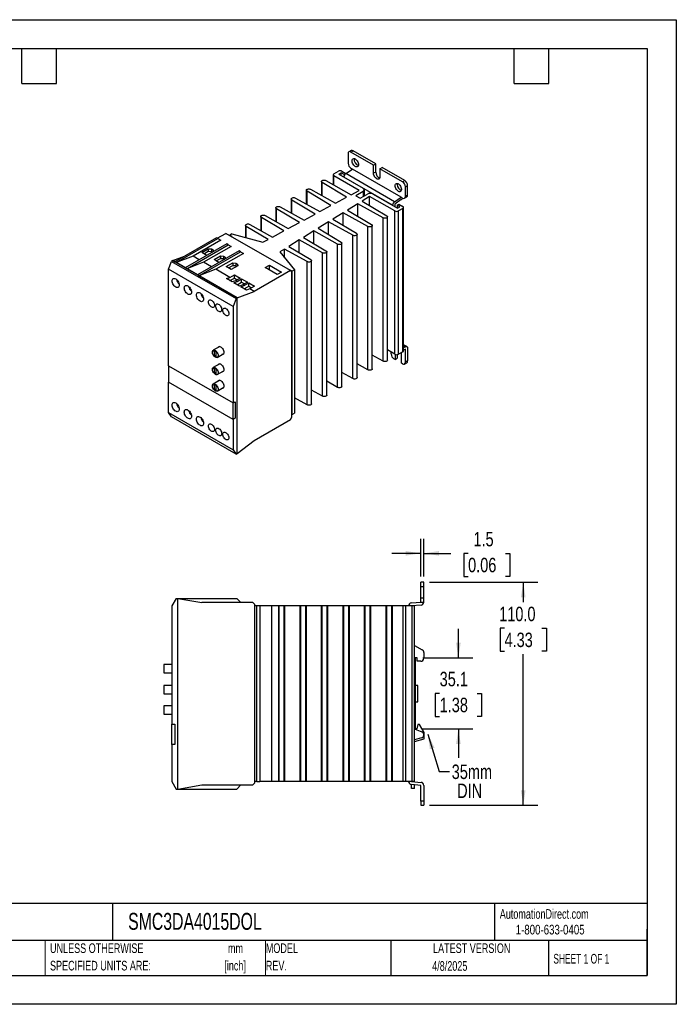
# Model space of a CAD drawing. Header units: millimetres. Extents: x 0 to 629, y 0 to 486.
# Tile 2 of 2: x 305 to 629, y 0 to 486. Entities that reach past the tile are written whole.
import ezdxf

# ---------------------------------------------------------------- set-up
doc = ezdxf.new("R2010")
doc.units = ezdxf.units.MM
doc.header["$LTSCALE"] = 2.25
doc.linetypes.add('CENTERX2', pattern=[20.32, 12.7, -2.54, 2.54, -2.54])
doc.layers.add('DIMENSIONS', color=140, linetype='Continuous', lineweight=25)
doc.layers.add('TEXT', color=140, linetype='Continuous', lineweight=25)
doc.styles.add('SLDTEXTSTYLE0', font='TXT', dxfattribs={"width": 0.7})
doc.styles.add('SLDTEXTSTYLE1', font='TXT', dxfattribs={"width": 0.65})
doc.styles.add('SLDTEXTSTYLE2', font='TXT', dxfattribs={"width": 0.75})
doc.dimstyles.new('SLDDIMSTYLE1', dxfattribs={"dimtxt": 7.14375, "dimasz": 7.4295, "dimexe": 0, "dimexo": 0.0625, "dimgap": 1.785937, "dimtad": 0, "dimtih": 1, "dimtoh": 1, "dimdec": 1, "dimrnd": 1e-09, "dimzin": 12, "dimdsep": 46, "dimtxsty": 'SLDTEXTSTYLE2', "dimsah": 1, "dimcen": 0.09, "dimadec": 0, "dimazin": 3, "dimtfac": 1, "dimtdec": 1, "dimtmove": 0, "dimatfit": 0, "dimfxl": 0, "dimfrac": 2, "dimtolj": 1, "dimtzin": 12, "dimarcsym": 0})
doc.dimstyles.new('SLDDIMSTYLE2', dxfattribs={"dimtxt": 7.14375, "dimasz": 7.4295, "dimexe": 0, "dimexo": 0.0625, "dimgap": 1.785937, "dimtad": 0, "dimtih": 1, "dimtoh": 1, "dimdec": 1, "dimrnd": 1e-09, "dimzin": 4, "dimdsep": 46, "dimtxsty": 'SLDTEXTSTYLE2', "dimsah": 1, "dimcen": 0.09, "dimadec": 0, "dimazin": 1, "dimtfac": 1, "dimtdec": 1, "dimtofl": 0, "dimtmove": 0, "dimatfit": 3, "dimfxl": 0, "dimfrac": 2, "dimtolj": 1, "dimtzin": 12, "dimarcsym": 0})
doc.dimstyles.new('SLDDIMSTYLE5', dxfattribs={"dimtxt": 0.18, "dimasz": 7.4295, "dimexe": 0, "dimexo": 0.0625, "dimgap": 0, "dimtad": 0, "dimtih": 1, "dimtoh": 1, "dimdec": 0, "dimrnd": 1e-09, "dimzin": 0, "dimdsep": 46, "dimtxsty": 'Standard', "dimsah": 1, "dimcen": 0.09, "dimadec": 0, "dimazin": 0, "dimtfac": 7.4295, "dimtdec": 0, "dimtofl": 0, "dimtmove": 0, "dimatfit": 3, "dimfxl": 0, "dimfrac": 2, "dimtolj": 1, "dimtzin": 0, "dimarcsym": 0})

# ---------------------------------------------------------------- blocks, each defined once
blk = doc.blocks.new('SW_NOTE_0')
at = {"layer": 'TEXT', "color": 0, "linetype": 'CENTERX2', "lineweight": 18, "char_height": 4.762, "attachment_point": 2, "style": 'SLDTEXTSTYLE0'}
for s, insert in [('mm', (6.4, 6.14)), ('[inch]', (6.21, -2.46))]:
    blk.add_mtext(s, dxfattribs=dict(at, insert=insert))
blk = doc.blocks.new('SW_NOTE_0_1')
at = {"layer": 'TEXT', "color": 0, "linetype": 'CENTERX2', "lineweight": 18, "char_height": 4.7625, "attachment_point": 1, "style": 'SLDTEXTSTYLE0'}
for s, insert in [('UNLESS OTHERWISE', (0, 6.14)), ('SPECIFIED UNITS ARE:', (0, -2.46))]:
    blk.add_mtext(s, dxfattribs=dict(at, insert=insert))
blk = doc.blocks.new('SW_NOTE_0_6')
at = {"layer": 'TEXT', "color": 0, "linetype": 'CENTERX2', "lineweight": 18, "char_height": 4.762, "attachment_point": 1, "style": 'SLDTEXTSTYLE0'}
for s, insert in [('MODEL', (0, 6.14)), ('REV.', (0, -2.46))]:
    blk.add_mtext(s, dxfattribs=dict(at, insert=insert))
blk = doc.blocks.new('SW_NOTE_0_7')
at = {"layer": 'TEXT', "color": 0, "linetype": 'CENTERX2', "lineweight": 18, "char_height": 7.144, "attachment_point": 1, "style": 'SLDTEXTSTYLE2'}
for s, insert in [('35mm', (1.14, 3.44)), ('DIN', (3.82, -5.96))]:
    blk.add_mtext(s, dxfattribs=dict(at, insert=insert))
blk = doc.blocks.new('_D_17')
at = {"layer": 'DIMENSIONS'}
for p, q in [((521.15, 170.97), (521.15, 185.26)), ((503.63, 170.97), (528.29, 170.97)), ((511.91, 153.39), (509.74, 153.39)), ((509.74, 153.39), (509.74, 142.05)), ((530.39, 153.39), (532.57, 153.39)), ((532.57, 153.39), (532.57, 142.05)), ((509.74, 142.05), (511.91, 142.05)), ((532.57, 142.05), (530.39, 142.05)), ((503.43, 135.92), (528.29, 135.92)), ((521.15, 135.92), (521.15, 121.64))]:
    blk.add_line(p, q, dxfattribs=at)
for points in [[(521.15, 170.97), (522.29, 178.4), (520.01, 178.4)], [(521.15, 135.92), (520.01, 128.49), (522.29, 128.49)]]:
    blk.add_solid(points, dxfattribs=at)
at = {"layer": 'DIMENSIONS', "char_height": 7.144, "attachment_point": 1, "style": 'SLDTEXTSTYLE2'}
for s, insert in [('35.1', (511.91, 164.05)), ('1.38', (511.91, 151.26))]:
    blk.add_mtext(s, dxfattribs=dict(at, insert=insert))
blk = doc.blocks.new('_D_18')
at = {"layer": 'DIMENSIONS'}
for p, q in [((506.93, 208.22), (560.29, 208.22)), ((553.15, 208.22), (553.15, 198.41)), ((543.91, 185.51), (541.73, 185.51)), ((541.73, 185.51), (541.73, 174.17)), ((562.38, 185.51), (564.56, 185.51)), ((564.56, 185.51), (564.56, 174.17)), ((541.73, 174.17), (543.91, 174.17)), ((553.15, 98.22), (553.15, 172.72)), ((564.56, 174.17), (562.38, 174.17)), ((506.93, 98.22), (560.29, 98.22))]:
    blk.add_line(p, q, dxfattribs=at)
for points in [[(553.15, 208.22), (552, 200.79), (554.29, 200.79)], [(553.15, 98.22), (554.29, 105.65), (552, 105.65)]]:
    blk.add_solid(points, dxfattribs=at)
at = {"layer": 'DIMENSIONS', "char_height": 7.144, "attachment_point": 1, "style": 'SLDTEXTSTYLE2'}
for s, insert in [('110.0', (541.27, 196.17)), ('4.33', (543.91, 183.38))]:
    blk.add_mtext(s, dxfattribs=dict(at, insert=insert))
blk = doc.blocks.new('_D_19')
at = {"layer": 'DIMENSIONS'}
for p, q in [((502.58, 211.08), (502.58, 229.64)), ((504.08, 211.08), (504.08, 229.64)), ((502.58, 222.5), (488.29, 222.5)), ((504.08, 222.5), (517.5, 222.5)), ((525.94, 222.44), (523.76, 222.44)), ((523.76, 222.44), (523.76, 211.1)), ((544.41, 222.44), (546.59, 222.44)), ((546.59, 222.44), (546.59, 211.1)), ((523.76, 211.1), (525.94, 211.1)), ((546.59, 211.1), (544.41, 211.1))]:
    blk.add_line(p, q, dxfattribs=at)
for points in [[(502.58, 222.5), (495.15, 223.64), (495.15, 221.36)], [(504.08, 222.5), (511.51, 221.36), (511.51, 223.64)]]:
    blk.add_solid(points, dxfattribs=at)
at = {"layer": 'DIMENSIONS', "char_height": 7.144, "attachment_point": 1, "style": 'SLDTEXTSTYLE2'}
for s, insert in [('1.5', (528.58, 233.1)), ('0.06', (525.94, 220.31))]:
    blk.add_mtext(s, dxfattribs=dict(at, insert=insert))

msp = doc.modelspace()

# ---------------------------------------------------------------- linework, layer by layer
at = {"color": 7, "linetype": 'Continuous'}
for p, q in [((0.01, 485.78), (628.66, 485.78)), ((628.66, 485.78), (628.66, 0.01)), ((628.66, 0.01), (0.01, 0.01))]:
    msp.add_line(p, q, dxfattribs=at)
for p, q in [((466.75, 419.68), (466.75, 414.95)), ((468.22, 421.21), (467.16, 420.6)), ((468.16, 420.5), (469.22, 421.11)), ((479.3, 414.07), (468.16, 420.5)), ((480.36, 414.68), (469.22, 421.11)), ((479.3, 414.07), (480.36, 414.68)), ((479.3, 409.99), (479.3, 414.07)), ((480.36, 410.6), (480.36, 414.68)), ((459.42, 409.27), (459.42, 404.39)), ((459.78, 409.78), (461.94, 411.03)), ((472.24, 401.57), (459.78, 408.76)), ((459.78, 404.19), (459.78, 408.76)), ((462.15, 409.52), (463.35, 410.21)), ((462.15, 409.52), (474.17, 402.58)), ((464.77, 409.39), (463.35, 410.21)), ((463.35, 408.82), (463.35, 410.21)), ((463.71, 411.03), (465.65, 409.91)), ((488.67, 394.21), (464.63, 408.09)), ((464.77, 409.39), (465.64, 409.9)), ((464.77, 409.39), (464.77, 408.78)), ((465.59, 409.87), (468.87, 412.09)), ((489.64, 395.99), (465.59, 409.87)), ((468.16, 412.5), (468.87, 412.09)), ((492.91, 398.21), (468.87, 412.09)), ((480.36, 410.6), (479.3, 409.99)), ((482.48, 412.23), (483.54, 412.85)), ((482.48, 412.23), (482.48, 408.15)), ((493.62, 405.8), (482.48, 412.23)), ((494.68, 406.42), (483.54, 412.85)), ((453.62, 405.92), (453.62, 399.12)), ((466.02, 398.22), (453.97, 405.42)), ((453.97, 398.92), (453.97, 405.42)), ((455.74, 406.44), (468.29, 399.45)), ((494.68, 406.42), (493.62, 405.8)), ((495.03, 403.35), (496.09, 403.97)), ((495.03, 398.62), (495.03, 403.35)), ((496.09, 399.23), (496.09, 403.97)), ((446.12, 401.6), (446.12, 394.79)), ((458.26, 394.05), (446.47, 401.1)), ((446.47, 394.6), (446.47, 401.1)), ((448.24, 402.12), (460.53, 395.27)), ((468.29, 399.45), (472.24, 401.57)), ((474.17, 400.94), (470.64, 398.9)), ((470.64, 398.9), (472.76, 397.68)), ((472.76, 397.68), (476.29, 399.72)), ((477.38, 398.6), (473.7, 396.33)), ((474.17, 400.94), (474.17, 398.5)), ((474.76, 398.83), (474.76, 401.76)), ((489.83, 391.41), (477.38, 398.6)), ((477.38, 394.12), (477.38, 398.6)), ((479.12, 399.72), (491.14, 392.78)), ((496.09, 399.23), (495.03, 398.62)), ((438.63, 397.27), (438.63, 390.47)), ((450.51, 389.87), (438.98, 396.77)), ((438.98, 390.27), (438.98, 396.77)), ((440.75, 397.79), (452.77, 391.09)), ((452.77, 391.09), (458.26, 394.05)), ((460.53, 395.27), (466.02, 398.22)), ((471.57, 395.01), (466.46, 391.84)), ((484.05, 388.06), (471.57, 395.01)), ((471.57, 388.78), (471.57, 395.01)), ((473.7, 396.33), (485.82, 389.08)), ((489.64, 395.99), (492.91, 398.21)), ((493, 397.04), (489.73, 394.82)), ((489.73, 394.82), (489.73, 393.6)), ((490.93, 394.29), (491.81, 394.8)), ((492.34, 393.47), (490.93, 394.29)), ((490.93, 394.29), (490.93, 392.9)), ((491.81, 394.8), (493.76, 393.68)), ((492.91, 398.21), (493.62, 397.8)), ((494.62, 397.7), (495.68, 398.32)), ((425.75, 389.14), (437.24, 382.73)), ((431.13, 392.94), (431.13, 386.14)), ((442.76, 385.7), (431.48, 392.44)), ((431.48, 385.94), (431.48, 392.44)), ((433.25, 393.46), (445.01, 386.91)), ((445.01, 386.91), (450.51, 389.87)), ((464.35, 390.54), (459.22, 387.36)), ((476.56, 383.73), (464.35, 390.54)), ((464.35, 384.3), (464.35, 390.54)), ((466.46, 391.84), (478.32, 384.75)), ((489.83, 320.7), (489.83, 391.41)), ((491.14, 392.78), (492.34, 393.47)), ((493.76, 392.66), (491.6, 391.41)), ((491.6, 320.7), (491.6, 391.41)), ((493.76, 321.95), (493.76, 392.66)), ((494.12, 322.46), (494.12, 393.17)), ((416.14, 384.29), (416.14, 378.31)), ((427.26, 377.35), (416.49, 383.79)), ((416.49, 378.22), (416.49, 383.79)), ((418.26, 384.81), (429.48, 378.55)), ((423.64, 388.62), (423.64, 381.81)), ((435.01, 381.53), (423.99, 388.12)), ((423.99, 381.62), (423.99, 388.12)), ((437.24, 382.73), (442.76, 385.7)), ((457.12, 386.06), (451.98, 382.88)), ((469.06, 379.4), (457.12, 386.06)), ((457.12, 379.81), (457.12, 386.06)), ((459.22, 387.36), (470.83, 380.42)), ((478.67, 313.54), (478.67, 384.25)), ((484.05, 317.34), (484.05, 388.06)), ((486.17, 317.86), (486.17, 388.58)), ((402.19, 377.92), (406.43, 380.37)), ((438.25, 362), (406.43, 380.37)), ((409.4, 380.13), (408.34, 379.51)), ((409.61, 378.78), (408.34, 379.51)), ((408.34, 379.27), (408.34, 379.51)), ((409.4, 380.13), (424.74, 376)), ((429.48, 378.55), (435.01, 381.53)), ((449.89, 381.59), (444.74, 378.4)), ((461.57, 375.08), (449.89, 381.59)), ((449.89, 375.33), (449.89, 381.59)), ((451.98, 382.88), (463.33, 376.1)), ((469.06, 308.69), (469.06, 379.4)), ((471.18, 309.21), (471.18, 379.92)), ((476.56, 313.02), (476.56, 383.73)), ((401.76, 378.17), (381.26, 366.33)), ((381.96, 365.92), (402.47, 377.76)), ((406.93, 375.19), (386.42, 363.35)), ((387.13, 362.94), (407.63, 374.78)), ((403.89, 376.94), (390.31, 369.11)), ((402.47, 377.76), (401.76, 378.17)), ((402.47, 377.76), (403.89, 376.94)), ((407.63, 374.78), (406.93, 375.19)), ((407.63, 374.78), (409.05, 373.96)), ((409.61, 378.78), (409.4, 378.66)), ((424.74, 376), (427.26, 377.35)), ((442.66, 377.11), (437.51, 373.92)), ((454.07, 370.75), (442.66, 377.11)), ((442.66, 370.84), (442.66, 377.11)), ((444.74, 378.4), (455.84, 371.77)), ((461.57, 304.36), (461.57, 375.08)), ((463.68, 304.88), (463.68, 375.6)), ((412.94, 371.72), (392.43, 359.88)), ((393.14, 359.47), (413.64, 371.31)), ((394.59, 370.88), (397.79, 372.73)), ((397.03, 369.47), (394.59, 370.88)), ((409.05, 373.96), (395.47, 366.13)), ((395.65, 370.27), (397.79, 371.51)), ((397.79, 372.73), (399.29, 372.66)), ((397.79, 372.73), (397.79, 371.51)), ((397.79, 371.51), (399.29, 371.43)), ((399.29, 372.66), (400.14, 372.17)), ((399.29, 372.66), (399.29, 371.43)), ((399.29, 371.43), (399.85, 371.11)), ((400.14, 372.17), (400.26, 371.34)), ((400.14, 372.17), (400.14, 371.27)), ((400.6, 367.41), (403.8, 369.26)), ((415.06, 370.49), (401.48, 362.66)), ((403.8, 369.26), (405.3, 369.19)), ((403.8, 369.26), (403.8, 368.04)), ((413.64, 371.31), (412.94, 371.72)), ((413.64, 371.31), (415.06, 370.49)), ((435.43, 372.64), (433.08, 371.18)), ((433.08, 371.18), (440.23, 362.33)), ((446.57, 366.42), (435.43, 372.64)), ((435.43, 368.27), (435.43, 372.64)), ((437.51, 373.92), (448.34, 367.44)), ((454.07, 300.04), (454.07, 370.75)), ((456.19, 300.56), (456.19, 371.27)), ((378.15, 362.66), (379.66, 366.55)), ((380.27, 366.9), (379.66, 366.55)), ((379.66, 366.55), (411.48, 348.18)), ((380.27, 366.9), (386.11, 369.13)), ((380.27, 366.9), (381.26, 366.33)), ((412.09, 348.53), (380.27, 366.9)), ((381.96, 365.92), (381.26, 366.33)), ((390.31, 369.11), (381.96, 365.92)), ((386.42, 363.35), (381.96, 365.92)), ((395.47, 366.13), (387.13, 362.94)), ((393.35, 367.35), (390.31, 369.11)), ((399.36, 363.88), (395.47, 366.13)), ((403.04, 366), (400.6, 367.41)), ((401.66, 366.8), (403.8, 368.04)), ((403.8, 368.04), (405.3, 367.96)), ((405.3, 369.19), (406.15, 368.7)), ((405.3, 369.19), (405.3, 367.96)), ((405.3, 367.96), (405.86, 367.64)), ((406.15, 368.7), (406.27, 367.87)), ((406.15, 368.7), (406.15, 367.8)), ((406.61, 363.94), (409.81, 365.79)), ((407.67, 363.33), (409.81, 364.57)), ((412.29, 364.36), (409.08, 362.51)), ((409.81, 365.79), (411.31, 365.72)), ((409.81, 365.79), (409.81, 364.57)), ((409.81, 364.57), (411.31, 364.49)), ((411.31, 365.72), (412.16, 365.23)), ((411.31, 365.72), (411.31, 364.49)), ((411.31, 364.49), (411.91, 364.15)), ((412.16, 365.23), (412.29, 364.36)), ((412.16, 365.23), (412.16, 364.29)), ((425.84, 363.45), (427.96, 364.68)), ((427.96, 364.68), (433.83, 361.29)), ((427.96, 362.23), (427.96, 364.68)), ((446.57, 295.71), (446.57, 366.42)), ((448.69, 296.23), (448.69, 366.94)), ((409.97, 344.29), (378.15, 362.66)), ((378.15, 315.05), (378.15, 362.66)), ((387.13, 362.94), (386.42, 363.35)), ((392.43, 359.88), (387.13, 362.94)), ((393.14, 359.47), (392.43, 359.88)), ((401.48, 362.66), (393.14, 359.47)), ((408.41, 358.66), (401.48, 362.66)), ((409.08, 362.51), (406.61, 363.94)), ((408.41, 358.66), (410.67, 359.96)), ((410.67, 359.96), (413.5, 358.33)), ((410.67, 358.33), (410.67, 359.96)), ((438.25, 362), (420.43, 351.72)), ((431.71, 360.06), (425.84, 363.45)), ((433.83, 361.29), (431.71, 360.06)), ((437.9, 362.45), (437.69, 362.33)), ((439.17, 361.72), (437.9, 362.45)), ((437.9, 362.21), (437.9, 362.45)), ((438.25, 362), (438.96, 361.59)), ((438.96, 289.74), (438.96, 361.59)), ((440.23, 362.33), (439.17, 361.72)), ((439.17, 291), (439.17, 361.72)), ((440.23, 362.33), (440.23, 291.62)), ((412.09, 348.53), (393.14, 359.47)), ((406.78, 358.03), (408.41, 358.66)), ((409.61, 356.4), (406.78, 358.03)), ((408.47, 357.06), (410.67, 358.33)), ((411.24, 357.02), (409.61, 356.4)), ((410.32, 355.99), (411.95, 356.61)), ((413.15, 354.36), (410.32, 355.99)), ((410.67, 358.33), (412.09, 357.51)), ((413.5, 358.33), (411.24, 357.02)), ((411.95, 356.61), (411.24, 357.02)), ((411.95, 356.61), (414.21, 357.92)), ((412.01, 355.02), (414.21, 356.29)), ((414.77, 354.98), (413.15, 354.36)), ((414.21, 357.92), (417.04, 356.29)), ((414.21, 356.29), (414.21, 357.92)), ((414.21, 356.29), (415.62, 355.47)), ((417.04, 356.29), (414.77, 354.98)), ((415.48, 354.57), (414.77, 354.98)), ((415.48, 354.57), (417.74, 355.88)), ((417.74, 355.88), (420.57, 354.25)), ((417.74, 354.25), (417.74, 355.88)), ((412.09, 348.53), (420.43, 351.72)), ((413.86, 353.95), (415.48, 354.57)), ((416.68, 352.32), (413.86, 353.95)), ((415.55, 352.98), (417.74, 354.25)), ((418.31, 352.94), (416.68, 352.32)), ((417.74, 354.25), (419.16, 353.43)), ((420.57, 354.25), (418.31, 352.94)), ((420.43, 351.72), (418.31, 352.94)), ((411.48, 348.18), (409.97, 344.29)), ((411.48, 348.18), (412.09, 348.53)), ((412.09, 271.78), (412.09, 348.53)), ((409.97, 344.29), (409.97, 296.68)), ((403.41, 324.52), (400.2, 322.66)), ((400.35, 322.25), (401.2, 322.32)), ((400.84, 321.96), (400.35, 322.25)), ((401.28, 322.21), (400.84, 321.96)), ((400.84, 319.75), (400.84, 321.96)), ((401.2, 322.32), (402.05, 321.27)), ((401.55, 321.88), (401.55, 321.55)), ((401.55, 321.55), (401.73, 321.66)), ((401.55, 321.55), (401.55, 319.34)), ((402.05, 321.27), (401.55, 321.55)), ((402.2, 319.2), (405.41, 321.06)), ((489.83, 320.7), (486.17, 322.82)), ((487.96, 320.88), (487.96, 321.78)), ((489.9, 320.66), (489.9, 318.13)), ((493.76, 321.95), (491.6, 320.7)), ((495.78, 324.47), (494.12, 325.43)), ((494.12, 325.02), (495.12, 324.44)), ((494.12, 323.97), (495.12, 324.44)), ((495.03, 323.17), (494.12, 322.74)), ((495.03, 316.8), (495.03, 323.17)), ((496.09, 323.78), (496.09, 317.41)), ((403.41, 316.03), (400.2, 314.17)), ((401.55, 320.16), (400.84, 319.75)), ((401.55, 319.34), (400.84, 319.75)), ((476.56, 313.02), (471.18, 316.02)), ((484.05, 317.34), (478.67, 320.34)), ((489.9, 318.13), (489.37, 318.43)), ((489.9, 318.13), (490.97, 318.74)), ((490.97, 320.5), (490.97, 318.74)), ((493.09, 316.29), (493.09, 320.37)), ((493.62, 315.98), (493.09, 316.29)), ((494.62, 315.89), (495.68, 316.5)), ((496.09, 317.41), (495.03, 316.8)), ((378.15, 315.05), (409.97, 296.68)), ((378.15, 315.05), (378.15, 306.89)), ((400.35, 313.75), (401.2, 313.83)), ((400.84, 313.47), (400.35, 313.75)), ((401.28, 313.72), (400.84, 313.47)), ((400.84, 311.26), (400.84, 313.47)), ((401.55, 311.66), (400.84, 311.26)), ((401.55, 310.85), (400.84, 311.26)), ((401.2, 313.83), (402.05, 312.77)), ((401.55, 313.39), (401.55, 313.06)), ((401.55, 313.06), (401.73, 313.16)), ((401.55, 313.06), (401.55, 310.85)), ((402.05, 312.77), (401.55, 313.06)), ((402.2, 310.71), (405.41, 312.57)), ((469.06, 308.69), (463.68, 311.69)), ((409.97, 288.52), (378.15, 306.89)), ((378.15, 291.94), (378.15, 306.89)), ((403.41, 307.86), (400.2, 306.01)), ((461.57, 304.36), (456.19, 307.36)), ((400.35, 305.59), (401.2, 305.66)), ((400.84, 305.3), (400.35, 305.59)), ((401.28, 305.56), (400.84, 305.3)), ((400.84, 303.09), (400.84, 305.3)), ((401.55, 303.5), (400.84, 303.09)), ((401.55, 302.68), (400.84, 303.09)), ((401.2, 305.66), (402.05, 304.61)), ((401.55, 305.22), (401.55, 304.89)), ((401.55, 304.89), (401.73, 305)), ((401.55, 304.89), (401.55, 302.68)), ((402.05, 304.61), (401.55, 304.89)), ((402.2, 302.54), (405.41, 304.4)), ((454.07, 300.04), (448.69, 303.03)), ((409.97, 296.68), (411.03, 297.29)), ((409.97, 288.52), (409.97, 296.68)), ((411.03, 297.29), (411.03, 289.13)), ((446.57, 295.71), (440.23, 299.25)), ((378.15, 291.94), (409.97, 273.57)), ((379.66, 289.8), (378.15, 291.94)), ((439.17, 291), (440.23, 291.62)), ((411.48, 271.43), (379.66, 289.8)), ((411.03, 289.13), (409.97, 288.52)), ((409.97, 288.52), (409.97, 273.57)), ((420.43, 278.23), (438.25, 288.51)), ((438.25, 288.51), (438.96, 289.74)), ((439.17, 291), (438.96, 291.13)), ((412.09, 271.78), (420.43, 278.23)), ((409.97, 273.57), (411.48, 271.43)), ((411.48, 271.43), (412.09, 271.78)), ((502.58, 206.22), (502.58, 208.22)), ((504.08, 208.22), (502.58, 208.22)), ((502.58, 200.42), (502.58, 206.22)), ((502.58, 206.22), (504.08, 206.22)), ((504.08, 206.22), (504.08, 208.22)), ((504.08, 200.42), (504.08, 206.22)), ((381.92, 200.22), (379.78, 196.52)), ((381.92, 200.22), (382.78, 200.22)), ((382.78, 106.22), (382.78, 200.22)), ((382.78, 200.22), (394.58, 198.22)), ((382.78, 200.22), (411.78, 200.22)), ((411.78, 200.22), (413.78, 198.22)), ((504.08, 200.42), (502.58, 200.42)), ((502.58, 198.42), (502.58, 200.42)), ((504.08, 198.42), (504.08, 200.42)), ((379.78, 196.52), (379.78, 138.22)), ((419.78, 198.22), (394.58, 198.22)), ((419.78, 198.22), (420.78, 197.22)), ((420.78, 109.22), (420.78, 197.22)), ((421.78, 196.52), (420.78, 196.52)), ((421.78, 109.92), (421.78, 196.52)), ((423.28, 196.52), (421.78, 196.52)), ((423.28, 196.52), (423.28, 109.92)), ((429.06, 196.52), (423.28, 196.52)), ((429.06, 109.92), (429.06, 196.52)), ((432.51, 196.52), (429.06, 196.52)), ((432.51, 109.92), (432.51, 196.52)), ((432.78, 196.52), (432.51, 196.52)), ((432.78, 109.92), (432.78, 196.52)), ((435.28, 196.52), (432.78, 196.52)), ((435.28, 109.92), (435.28, 196.52)), ((435.55, 196.52), (435.28, 196.52)), ((435.55, 109.92), (435.55, 196.52)), ((443.1, 196.52), (435.55, 196.52)), ((443.1, 109.92), (443.1, 196.52)), ((443.38, 196.52), (443.1, 196.52)), ((443.38, 109.92), (443.38, 196.52)), ((445.88, 196.52), (443.38, 196.52)), ((445.88, 109.92), (445.88, 196.52)), ((446.16, 196.52), (445.88, 196.52)), ((446.16, 109.92), (446.16, 196.52)), ((453.69, 196.52), (446.16, 196.52)), ((453.69, 109.92), (453.69, 196.52)), ((453.98, 196.52), (453.69, 196.52)), ((453.98, 109.92), (453.98, 196.52)), ((456.48, 196.52), (453.98, 196.52)), ((456.48, 109.92), (456.48, 196.52)), ((456.76, 196.52), (456.48, 196.52)), ((456.76, 109.92), (456.76, 196.52)), ((464.29, 196.52), (456.76, 196.52)), ((464.29, 109.92), (464.29, 196.52)), ((464.58, 196.52), (464.29, 196.52)), ((464.58, 109.92), (464.58, 196.52)), ((467.08, 196.52), (464.58, 196.52)), ((467.08, 109.92), (467.08, 196.52)), ((467.37, 196.52), (467.08, 196.52)), ((467.37, 109.92), (467.37, 196.52)), ((474.88, 196.52), (467.37, 196.52)), ((474.88, 109.92), (474.88, 196.52)), ((475.18, 196.52), (474.88, 196.52)), ((475.18, 109.92), (475.18, 196.52)), ((477.68, 196.52), (475.18, 196.52)), ((477.68, 109.92), (477.68, 196.52)), ((477.98, 196.52), (477.68, 196.52)), ((477.98, 109.92), (477.98, 196.52)), ((485.47, 196.52), (477.98, 196.52)), ((485.47, 109.92), (485.47, 196.52)), ((485.78, 196.52), (485.47, 196.52)), ((485.78, 109.92), (485.78, 196.52)), ((488.28, 196.52), (485.78, 196.52)), ((488.28, 109.92), (488.28, 196.52)), ((488.58, 196.52), (488.28, 196.52)), ((488.58, 109.92), (488.58, 196.52)), ((493.98, 196.52), (488.58, 196.52)), ((493.98, 109.92), (493.98, 196.52)), ((495.23, 196.52), (493.98, 196.52)), ((495.23, 109.92), (495.23, 196.52)), ((498.28, 196.52), (495.23, 196.52)), ((497.95, 198.02), (502.58, 198.42)), ((502.71, 196.93), (498.08, 196.52)), ((498.28, 109.92), (498.28, 196.52)), ((499.53, 196.52), (498.28, 196.52)), ((499.53, 109.92), (499.53, 196.52)), ((502.58, 198.42), (504.08, 198.42)), ((499.53, 177.08), (503.33, 174.89)), ((500.78, 170.97), (499.78, 170.97)), ((499.78, 170.97), (499.78, 135.72)), ((500.78, 169.22), (500.78, 170.97)), ((504.08, 173.59), (504.08, 170.72)), ((379.78, 167.62), (375.88, 167.62)), ((375.88, 167.62), (375.88, 165.62)), ((375.88, 165.62), (375.88, 163.62)), ((502.58, 169.22), (500.78, 169.22)), ((375.88, 163.62), (379.78, 163.62)), ((379.78, 157.22), (375.88, 157.22)), ((375.88, 157.22), (375.88, 155.22)), ((501.08, 157.22), (499.78, 157.22)), ((501.08, 149.22), (501.08, 157.22)), ((375.88, 155.22), (375.88, 153.22)), ((375.88, 153.22), (379.78, 153.22)), ((379.78, 147.22), (375.88, 147.22)), ((375.88, 147.22), (375.88, 145.22)), ((499.78, 149.22), (501.08, 149.22)), ((375.88, 145.22), (375.88, 143.22)), ((375.88, 143.22), (379.78, 143.22)), ((379.78, 138.22), (381.28, 138.22)), ((379.78, 128.22), (379.78, 138.22)), ((381.28, 138.22), (381.28, 128.22)), ((501.17, 138.12), (500.58, 135.92)), ((502, 138.12), (501.17, 138.12)), ((504.28, 134.06), (502, 138.12)), ((502.97, 131.4), (499.53, 130.48)), ((500.58, 135.92), (499.78, 135.92)), ((499.78, 135.72), (503.1, 134.49)), ((504.08, 132.85), (504.08, 133.08)), ((504.28, 130.92), (504.28, 134.06)), ((379.78, 128.22), (379.78, 109.92)), ((381.28, 128.22), (379.78, 128.22)), ((499.53, 129.65), (504.28, 130.92)), ((499.58, 109.79), (499.58, 129.66)), ((379.78, 109.92), (381.92, 106.22)), ((382.78, 106.22), (394.58, 108.22)), ((394.58, 108.22), (419.78, 108.22)), ((411.78, 106.22), (413.78, 108.22)), ((419.78, 108.22), (420.78, 109.22)), ((421.78, 109.92), (420.78, 109.92)), ((421.78, 109.92), (423.28, 109.92)), ((429.06, 109.92), (423.28, 109.92)), ((432.51, 109.92), (429.06, 109.92)), ((432.78, 109.92), (432.51, 109.92)), ((435.28, 109.92), (432.78, 109.92)), ((435.55, 109.92), (435.28, 109.92)), ((443.1, 109.92), (435.55, 109.92)), ((443.38, 109.92), (443.1, 109.92)), ((445.88, 109.92), (443.38, 109.92)), ((446.16, 109.92), (445.88, 109.92)), ((453.69, 109.92), (446.16, 109.92)), ((453.98, 109.92), (453.69, 109.92)), ((456.48, 109.92), (453.98, 109.92)), ((456.76, 109.92), (456.48, 109.92)), ((464.29, 109.92), (456.76, 109.92)), ((464.58, 109.92), (464.29, 109.92)), ((467.08, 109.92), (464.58, 109.92)), ((467.37, 109.92), (467.08, 109.92)), ((474.88, 109.92), (467.37, 109.92)), ((475.18, 109.92), (474.88, 109.92)), ((477.68, 109.92), (475.18, 109.92)), ((477.98, 109.92), (477.68, 109.92)), ((485.47, 109.92), (477.98, 109.92)), ((485.78, 109.92), (485.47, 109.92)), ((488.28, 109.92), (485.78, 109.92)), ((488.58, 109.92), (488.28, 109.92)), ((493.98, 109.92), (488.58, 109.92)), ((495.23, 109.92), (493.98, 109.92)), ((498.28, 109.92), (495.23, 109.92)), ((502.58, 108.02), (497.95, 108.43)), ((498.08, 109.92), (502.71, 109.52)), ((498.08, 106.42), (498.08, 108.42)), ((499.53, 109.92), (498.28, 109.92)), ((499.58, 106.42), (499.58, 108.29)), ((502.58, 100.22), (502.58, 108.02)), ((504.08, 108.02), (504.08, 100.22)), ((381.92, 106.22), (382.78, 106.22)), ((382.78, 106.22), (411.78, 106.22)), ((499.58, 106.42), (498.08, 106.42)), ((502.58, 100.22), (502.58, 98.22)), ((504.08, 100.22), (502.58, 100.22)), ((502.58, 98.22), (504.08, 98.22)), ((504.08, 100.22), (504.08, 98.22))]:
    msp.add_line(p, q)
at = {"color": 140, "linetype": 'Continuous', "lineweight": 18}
for p, q in [((317.25, 31.43), (317.25, 14.29)), ((425.93, 31.43), (425.93, 14.29))]:
    msp.add_line(p, q, dxfattribs=at)
at = {"flags": 128}
for points in [[(471.87, 414.27), (471.83, 413.87), (471.7, 413.55), (471.5, 413.31), (471.23, 413.17), (470.91, 413.14), (470.56, 413.22), (470.19, 413.41), (469.83, 413.7), (469.49, 414.06), (469.19, 414.49), (468.95, 414.95), (468.79, 415.43), (468.7, 415.89), (468.7, 416.32), (468.79, 416.68), (468.95, 416.97), (469.19, 417.16), (469.49, 417.24), (469.83, 417.22), (470.19, 417.08), (470.56, 416.84), (470.91, 416.52), (471.23, 416.12), (471.5, 415.67), (471.7, 415.2), (471.83, 414.72), (471.87, 414.27)], [(482.48, 408.15), (482.43, 407.74), (482.3, 407.4), (482.08, 407.16), (481.79, 407.04), (481.45, 407.03), (481.08, 407.13), (480.7, 407.36), (480.32, 407.68), (479.99, 408.08), (479.7, 408.54), (479.48, 409.03), (479.34, 409.52), (479.3, 409.99)], [(453.97, 405.42), (453.75, 405.61), (453.63, 405.82), (453.63, 406.04), (453.76, 406.25), (453.98, 406.44), (454.3, 406.57), (454.66, 406.64), (455.05, 406.64), (455.42, 406.57), (455.74, 406.44)], [(489.9, 403.86), (489.95, 404.26), (490.07, 404.59), (490.28, 404.83), (490.55, 404.97), (490.87, 405), (491.22, 404.91), (491.59, 404.73), (491.95, 404.44), (492.29, 404.08), (492.59, 403.65), (492.83, 403.19), (492.99, 402.71), (493.08, 402.25), (493.08, 401.82), (492.99, 401.45), (492.83, 401.17), (492.59, 400.98), (492.29, 400.9), (491.95, 400.92), (491.59, 401.06), (491.22, 401.3), (490.87, 401.62), (490.55, 402.02), (490.28, 402.47), (490.07, 402.94), (489.95, 403.42), (489.9, 403.86)], [(490.97, 404.48), (491.01, 404.88), (491.03, 404.97)], [(446.47, 401.1), (446.25, 401.28), (446.14, 401.49), (446.14, 401.72), (446.26, 401.93), (446.49, 402.11), (446.8, 402.24), (447.17, 402.31), (447.55, 402.31), (447.92, 402.25), (448.24, 402.12)], [(431.48, 392.44), (431.26, 392.63), (431.15, 392.84), (431.15, 393.06), (431.27, 393.27), (431.5, 393.45), (431.81, 393.59), (432.18, 393.66), (432.56, 393.66), (432.93, 393.59), (433.25, 393.46)], [(438.98, 396.77), (438.76, 396.95), (438.64, 397.17), (438.64, 397.39), (438.77, 397.6), (438.99, 397.78), (439.31, 397.91), (439.67, 397.98), (440.06, 397.98), (440.43, 397.92), (440.75, 397.79)], [(423.99, 388.12), (423.76, 388.3), (423.65, 388.51), (423.65, 388.73), (423.77, 388.95), (424, 389.13), (424.31, 389.26), (424.68, 389.33), (425.07, 389.33), (425.44, 389.26), (425.75, 389.14)], [(485.82, 389.08), (486.04, 388.89), (486.16, 388.68), (486.15, 388.46), (486.03, 388.25), (485.8, 388.07), (485.49, 387.93), (485.12, 387.86), (484.74, 387.86), (484.37, 387.93), (484.05, 388.06)], [(416.49, 383.79), (416.27, 383.97), (416.15, 384.18), (416.16, 384.41), (416.28, 384.62), (416.51, 384.8), (416.82, 384.93), (417.19, 385), (417.57, 385), (417.94, 384.94), (418.26, 384.81)], [(478.32, 384.75), (478.55, 384.57), (478.66, 384.35), (478.66, 384.13), (478.54, 383.92), (478.31, 383.74), (478, 383.61), (477.63, 383.54), (477.24, 383.54), (476.87, 383.6), (476.56, 383.73)], [(470.83, 380.42), (471.05, 380.24), (471.17, 380.03), (471.16, 379.8), (471.04, 379.59), (470.81, 379.41), (470.5, 379.28), (470.13, 379.21), (469.75, 379.21), (469.38, 379.27), (469.06, 379.4)], [(463.33, 376.1), (463.56, 375.91), (463.67, 375.7), (463.67, 375.48), (463.55, 375.27), (463.32, 375.09), (463.01, 374.95), (462.64, 374.88), (462.25, 374.88), (461.88, 374.95), (461.57, 375.08)], [(455.84, 371.77), (456.06, 371.59), (456.17, 371.37), (456.17, 371.15), (456.05, 370.94), (455.82, 370.76), (455.51, 370.63), (455.14, 370.56), (454.76, 370.55), (454.39, 370.62), (454.07, 370.75)], [(448.34, 367.44), (448.56, 367.26), (448.68, 367.05), (448.68, 366.82), (448.55, 366.61), (448.33, 366.43), (448.01, 366.3), (447.65, 366.23), (447.26, 366.23), (446.89, 366.29), (446.57, 366.42)], [(383.45, 354.86), (383.41, 354.43), (383.27, 354.07), (383.06, 353.81), (382.78, 353.65), (382.45, 353.6), (382.08, 353.66), (381.68, 353.84), (381.29, 354.12), (380.92, 354.48), (380.58, 354.92), (380.3, 355.4), (380.09, 355.91), (379.96, 356.42), (379.91, 356.9), (379.96, 357.33), (380.09, 357.68), (380.3, 357.95), (380.58, 358.11), (380.92, 358.16), (381.29, 358.1), (381.68, 357.92), (382.08, 357.64), (382.45, 357.27), (382.78, 356.84), (383.06, 356.35), (383.27, 355.84), (383.41, 355.34), (383.45, 354.86)], [(389.46, 351.39), (389.42, 350.96), (389.29, 350.6), (389.07, 350.34), (388.79, 350.18), (388.46, 350.13), (388.09, 350.19), (387.69, 350.37), (387.3, 350.65), (386.93, 351.01), (386.59, 351.45), (386.31, 351.93), (386.1, 352.44), (385.97, 352.95), (385.92, 353.43), (385.97, 353.86), (386.1, 354.21), (386.31, 354.48), (386.59, 354.64), (386.93, 354.69), (387.3, 354.63), (387.69, 354.45), (388.09, 354.17), (388.46, 353.81), (388.79, 353.37), (389.07, 352.88), (389.29, 352.37), (389.42, 351.87), (389.46, 351.39)], [(395.47, 347.92), (395.43, 347.49), (395.3, 347.13), (395.08, 346.87), (394.81, 346.71), (394.47, 346.66), (394.1, 346.72), (393.7, 346.9), (393.31, 347.18), (392.94, 347.54), (392.6, 347.98), (392.32, 348.46), (392.11, 348.97), (391.98, 349.48), (391.94, 349.96), (391.98, 350.39), (392.11, 350.74), (392.32, 351.01), (392.6, 351.17), (392.94, 351.22), (393.31, 351.16), (393.7, 350.98), (394.1, 350.7), (394.47, 350.34), (394.81, 349.9), (395.08, 349.41), (395.3, 348.91), (395.43, 348.4), (395.47, 347.92)], [(400.84, 344.82), (400.8, 344.43), (400.67, 344.12), (400.47, 343.89), (400.2, 343.78), (399.89, 343.77), (399.54, 343.87), (399.18, 344.07), (398.83, 344.37), (398.52, 344.75), (398.25, 345.18), (398.04, 345.64), (397.92, 346.1), (397.87, 346.53), (397.92, 346.92), (398.04, 347.23), (398.25, 347.45), (398.52, 347.57), (398.83, 347.58), (399.18, 347.48), (399.54, 347.27), (399.89, 346.97), (400.2, 346.6), (400.47, 346.17), (400.67, 345.71), (400.8, 345.25), (400.84, 344.82)], [(404.38, 342.78), (404.34, 342.39), (404.21, 342.08), (404.01, 341.85), (403.74, 341.73), (403.42, 341.72), (403.07, 341.83), (402.72, 342.03), (402.37, 342.33), (402.05, 342.71), (401.78, 343.14), (401.58, 343.59), (401.45, 344.05), (401.41, 344.49), (401.45, 344.87), (401.58, 345.19), (401.78, 345.41), (402.05, 345.53), (402.37, 345.54), (402.72, 345.44), (403.07, 345.23), (403.42, 344.93), (403.74, 344.56), (404.01, 344.13), (404.21, 343.67), (404.34, 343.21), (404.38, 342.78)], [(407.92, 340.73), (407.87, 340.35), (407.75, 340.04), (407.54, 339.81), (407.27, 339.69), (406.96, 339.68), (406.61, 339.79), (406.25, 339.99), (405.9, 340.29), (405.59, 340.67), (405.32, 341.1), (405.12, 341.55), (404.99, 342.01), (404.95, 342.45), (404.99, 342.83), (405.12, 343.15), (405.32, 343.37), (405.59, 343.49), (405.9, 343.5), (406.25, 343.4), (406.61, 343.19), (406.96, 342.89), (407.27, 342.52), (407.54, 342.09), (407.75, 341.63), (407.87, 341.17), (407.92, 340.73)], [(402.61, 320.12), (402.57, 319.74), (402.44, 319.43), (402.23, 319.22), (401.96, 319.12), (401.64, 319.13), (401.29, 319.25), (400.93, 319.48), (400.6, 319.8), (400.3, 320.19), (400.05, 320.63), (399.88, 321.09), (399.8, 321.54), (399.8, 321.95), (399.88, 322.29), (400.05, 322.55), (400.3, 322.71), (400.6, 322.76), (400.93, 322.69), (401.29, 322.51), (401.64, 322.23), (401.96, 321.87), (402.23, 321.46), (402.44, 321), (402.57, 320.55), (402.61, 320.12)], [(402.5, 323.99), (402.58, 324.15), (402.79, 324.39), (403.07, 324.51), (403.4, 324.52), (403.77, 324.42), (404.14, 324.2), (404.51, 323.89), (404.84, 323.49), (405.12, 323.04), (405.33, 322.56), (405.47, 322.08), (405.51, 321.63)], [(405.51, 321.63), (405.47, 321.22), (405.33, 320.89), (405.12, 320.66), (404.84, 320.54), (404.51, 320.53), (404.5, 320.53)], [(495.12, 324.44), (495.32, 324.51), (495.5, 324.54), (495.67, 324.52), (495.81, 324.45), (495.93, 324.34), (496.02, 324.18), (496.07, 324), (496.09, 323.78)], [(402.5, 315.5), (402.58, 315.66), (402.79, 315.9), (403.07, 316.02), (403.4, 316.03), (403.77, 315.92), (404.14, 315.71), (404.51, 315.39), (404.84, 315), (405.12, 314.55), (405.33, 314.07), (405.47, 313.59), (405.51, 313.13)], [(486.17, 317.86), (486.15, 317.75), (486.03, 317.53), (485.8, 317.35), (485.49, 317.22), (485.12, 317.15), (484.74, 317.15), (484.37, 317.22), (484.05, 317.34)], [(402.61, 311.62), (402.57, 311.24), (402.44, 310.94), (402.23, 310.73), (401.96, 310.62), (401.64, 310.64), (401.29, 310.76), (400.93, 310.99), (400.6, 311.31), (400.3, 311.7), (400.05, 312.14), (399.88, 312.6), (399.8, 313.05), (399.8, 313.46), (399.88, 313.8), (400.05, 314.06), (400.3, 314.22), (400.6, 314.27), (400.93, 314.2), (401.29, 314.02), (401.64, 313.74), (401.96, 313.38), (402.23, 312.96), (402.44, 312.51), (402.57, 312.06), (402.61, 311.62)], [(405.51, 313.13), (405.47, 312.73), (405.33, 312.4), (405.12, 312.17), (404.84, 312.04), (404.51, 312.03), (404.5, 312.04)], [(478.67, 313.54), (478.66, 313.42), (478.54, 313.21), (478.31, 313.03), (478, 312.9), (477.63, 312.82), (477.24, 312.82), (476.87, 312.89), (476.56, 313.02)], [(402.61, 303.46), (402.57, 303.08), (402.44, 302.77), (402.23, 302.56), (401.96, 302.46), (401.64, 302.47), (401.29, 302.59), (400.93, 302.82), (400.6, 303.15), (400.3, 303.54), (400.05, 303.98), (399.88, 304.43), (399.8, 304.88), (399.8, 305.29), (399.88, 305.64), (400.05, 305.9), (400.3, 306.05), (400.6, 306.1), (400.93, 306.03), (401.29, 305.85), (401.64, 305.58), (401.96, 305.22), (402.23, 304.8), (402.44, 304.35), (402.57, 303.89), (402.61, 303.46)], [(402.5, 307.33), (402.58, 307.5), (402.79, 307.73), (403.07, 307.86), (403.4, 307.87), (403.77, 307.76), (404.14, 307.54), (404.51, 307.23), (404.84, 306.84), (405.12, 306.39), (405.33, 305.91), (405.47, 305.43), (405.51, 304.97)], [(471.18, 309.21), (471.16, 309.09), (471.04, 308.88), (470.81, 308.7), (470.5, 308.57), (470.13, 308.5), (469.75, 308.5), (469.38, 308.56), (469.06, 308.69)], [(405.51, 304.97), (405.47, 304.57), (405.33, 304.24), (405.12, 304), (404.84, 303.88), (404.51, 303.87), (404.5, 303.87)], [(463.68, 304.88), (463.67, 304.77), (463.55, 304.55), (463.32, 304.37), (463.01, 304.24), (462.64, 304.17), (462.25, 304.17), (461.88, 304.24), (461.57, 304.36)], [(383.45, 293.62), (383.41, 293.19), (383.27, 292.83), (383.06, 292.57), (382.78, 292.41), (382.45, 292.36), (382.08, 292.42), (381.68, 292.6), (381.29, 292.87), (380.92, 293.24), (380.58, 293.68), (380.3, 294.16), (380.09, 294.67), (379.96, 295.18), (379.91, 295.66), (379.96, 296.09), (380.09, 296.44), (380.3, 296.71), (380.58, 296.87), (380.92, 296.92), (381.29, 296.86), (381.68, 296.68), (382.08, 296.4), (382.45, 296.03), (382.78, 295.6), (383.06, 295.11), (383.27, 294.6), (383.41, 294.1), (383.45, 293.62)], [(456.19, 300.56), (456.17, 300.44), (456.05, 300.23), (455.82, 300.05), (455.51, 299.91), (455.14, 299.84), (454.76, 299.84), (454.39, 299.91), (454.07, 300.04)], [(389.46, 290.15), (389.42, 289.72), (389.29, 289.36), (389.07, 289.1), (388.79, 288.94), (388.46, 288.89), (388.09, 288.95), (387.69, 289.13), (387.3, 289.4), (386.93, 289.77), (386.59, 290.21), (386.31, 290.69), (386.1, 291.2), (385.97, 291.71), (385.92, 292.19), (385.97, 292.62), (386.1, 292.97), (386.31, 293.24), (386.59, 293.4), (386.93, 293.45), (387.3, 293.39), (387.69, 293.21), (388.09, 292.93), (388.46, 292.56), (388.79, 292.13), (389.07, 291.64), (389.29, 291.13), (389.42, 290.63), (389.46, 290.15)], [(448.69, 296.23), (448.68, 296.11), (448.55, 295.9), (448.33, 295.72), (448.01, 295.59), (447.65, 295.52), (447.26, 295.52), (446.89, 295.58), (446.57, 295.71)], [(395.47, 286.68), (395.43, 286.25), (395.3, 285.89), (395.08, 285.63), (394.81, 285.47), (394.47, 285.42), (394.1, 285.48), (393.7, 285.66), (393.31, 285.94), (392.94, 286.3), (392.6, 286.74), (392.32, 287.22), (392.11, 287.73), (391.98, 288.24), (391.94, 288.72), (391.98, 289.15), (392.11, 289.5), (392.32, 289.77), (392.6, 289.93), (392.94, 289.98), (393.31, 289.92), (393.7, 289.74), (394.1, 289.46), (394.47, 289.09), (394.81, 288.66), (395.08, 288.17), (395.3, 287.66), (395.43, 287.16), (395.47, 286.68)], [(400.84, 283.58), (400.8, 283.19), (400.67, 282.88), (400.47, 282.65), (400.2, 282.53), (399.89, 282.53), (399.54, 282.63), (399.18, 282.83), (398.83, 283.13), (398.52, 283.51), (398.25, 283.94), (398.04, 284.39), (397.92, 284.85), (397.87, 285.29), (397.92, 285.68), (398.04, 285.99), (398.25, 286.21), (398.52, 286.33), (398.83, 286.34), (399.18, 286.24), (399.54, 286.03), (399.89, 285.73), (400.2, 285.36), (400.47, 284.93), (400.67, 284.47), (400.8, 284.01), (400.84, 283.58)], [(404.38, 281.53), (404.34, 281.15), (404.21, 280.84), (404.01, 280.61), (403.74, 280.49), (403.42, 280.48), (403.07, 280.59), (402.72, 280.79), (402.37, 281.09), (402.05, 281.47), (401.78, 281.9), (401.58, 282.35), (401.45, 282.81), (401.41, 283.25), (401.45, 283.63), (401.58, 283.95), (401.78, 284.17), (402.05, 284.29), (402.37, 284.3), (402.72, 284.2), (403.07, 283.99), (403.42, 283.69), (403.74, 283.32), (404.01, 282.89), (404.21, 282.43), (404.34, 281.97), (404.38, 281.53)], [(407.92, 279.49), (407.87, 279.11), (407.75, 278.79), (407.54, 278.57), (407.27, 278.45), (406.96, 278.44), (406.61, 278.55), (406.25, 278.75), (405.9, 279.05), (405.59, 279.43), (405.32, 279.86), (405.12, 280.31), (404.99, 280.77), (404.95, 281.21), (404.99, 281.59), (405.12, 281.91), (405.32, 282.13), (405.59, 282.25), (405.9, 282.26), (406.25, 282.16), (406.61, 281.95), (406.96, 281.65), (407.27, 281.27), (407.54, 280.85), (407.75, 280.39), (407.87, 279.93), (407.92, 279.49)]]:
    msp.add_lwpolyline(points, dxfattribs=at)
for centre, radius, start, end in [((467.61, 419.82), 0.873, 50.7967, 189.214), ((468.64, 420.29), 1.01, 54.3824, 114.3071), ((469.82, 415.09), 3.07, 182.6055, 237.3945), ((472.82, 416.66), 3.05, 169.4616, 250.5331), ((459.98, 409.27), 0.546, 110.7834, 249.2166), ((462.82, 409.32), 1.92, 62.6097, 117.3903), ((466.95, 407.97), 2.33, 125.6935, 177.1987), ((483.57, 410.65), 3.21, 180.9333, 248.8557), ((494.13, 404.5), 3.16, 180.3587, 249.4303), ((491.96, 403.21), 3.07, 2.6055, 57.3945), ((493.02, 403.83), 3.07, 2.6055, 57.3945), ((473.86, 401.76), 0.873, 290.7834, 69.2166), ((477.71, 396.99), 3.07, 62.6097, 117.3903), ((494.17, 398.48), 0.873, 230.7967, 9.214), ((495.11, 399.12), 0.986, 305.0133, 6.2988), ((491, 394.1), 2.33, 125.6935, 177.1987), ((491.69, 398.88), 2.26, 305.5367, 330.75), ((493.56, 393.17), 0.546, 290.7834, 69.2166), ((490.72, 393.12), 1.92, 242.6097, 297.3903), ((386.06, 358.41), 4.06, 190.9638, 229.0308), ((392.07, 354.94), 4.06, 190.9638, 229.0308), ((398.09, 351.47), 4.06, 190.9638, 229.0308), ((491.03, 321.02), 3.07, 182.6055, 237.3945), ((490.72, 322.41), 1.92, 242.6097, 297.3903), ((490.05, 320.3), 3.03, 1.462, 21.9825), ((493.5, 322.52), 0.629, 294.3747, 354.3052), ((494.17, 316.66), 0.873, 230.7967, 9.214), ((495.14, 317.29), 0.959, 304.0564, 7.2558), ((386.06, 297.17), 4.06, 190.9638, 229.0308), ((392.07, 293.7), 4.06, 190.9638, 229.0308), ((398.09, 290.23), 4.06, 190.9638, 229.0308), ((498.08, 196.52), 1.5, 95.007, 180), ((502.58, 198.42), 1.5, 275.007, 0), ((502.58, 173.59), 1.5, 0, 60), ((502.58, 170.72), 1.5, 270, 0), ((502.58, 132.85), 1.5, 285, 0), ((502.58, 133.08), 1.5, 0, 69.5901), ((498.08, 109.92), 1.5, 180, 264.993), ((502.58, 108.02), 1.5, 0, 84.993)]:
    msp.add_arc(centre, radius, start, end)
at = {"layer": 'TEXT'}
for p, q in [((14.29, 471.49), (614.36, 471.49)), ((305.75, 454.34), (305.75, 471.49)), ((322.9, 454.34), (322.9, 471.49)), ((548.64, 454.34), (548.64, 471.49)), ((565.78, 454.34), (565.78, 471.49)), ((614.36, 471.49), (614.36, 14.29)), ((305.75, 454.34), (322.9, 454.34)), ((548.64, 454.34), (565.78, 454.34)), ((614.36, 49.78), (14.29, 49.78)), ((350.46, 49.78), (350.46, 31.43)), ((539.04, 49.78), (539.04, 31.43)), ((614.36, 14.29), (614.36, 37.15)), ((614.36, 31.43), (14.29, 31.43)), ((487.83, 31.43), (487.83, 14.29)), ((565.53, 31.43), (565.53, 14.29)), ((14.29, 14.29), (614.36, 14.29))]:
    msp.add_line(p, q, dxfattribs=at)

# ---------------------------------------------------------------- block references
at = {"layer": 'TEXT', "linetype": 'CENTERX2', "lineweight": 18}
for name, p in [('SW_NOTE_0_7', (516.72, 114.86)), ('SW_NOTE_0_1', (319.69, 23.93)), ('SW_NOTE_0_6', (426.16, 23.93)), ('SW_NOTE_0', (404.8, 23.91))]:
    msp.add_blockref(name, p, dxfattribs=at)

# ---------------------------------------------------------------- texts
for s, insert, char_height, attachment_point, style in [('SMC3DA4015DOL', (358.22, 45.1), 8.3344, 1, 'SLDTEXTSTYLE0'), ('AutomationDirect.com', (541.56, 46.97), 4.7625, 1, 'SLDTEXTSTYLE0'), ('1-800-633-0405', (549.43, 39.23), 4.7625, 1, 'SLDTEXTSTYLE2'), ('LATEST VERSION', (527.74, 30.07), 4.7625, 2, 'SLDTEXTSTYLE0'), ('SHEET 1 OF 1', (567.99, 24.87), 4.7625, 1, 'SLDTEXTSTYLE1'), ('4/8/2025', (516.91, 21.3), 4.762, 2, 'SLDTEXTSTYLE0')]:
    msp.add_mtext(s, dxfattribs=dict(at, insert=insert, char_height=char_height, attachment_point=attachment_point, style=style))

# ---------------------------------------------------------------- dimensions: what is measured, and where the dimension line sits
at = {"layer": 'DIMENSIONS'}
dim = msp.add_linear_dim(base=(502.58, 222.5), p1=(504.08, 208.22), p2=(502.58, 208.22), dimstyle='SLDDIMSTYLE1', dxfattribs=at)
dim.commit()
dim.dimension.update_dxf_attribs({"geometry": '_D_19', "text_midpoint": (535.18, 222.5), "dimtype": 160})
for base, p1, p2, dimstyle, picture, middle in [((553.15, 98.22), (504.08, 208.22), (504.08, 98.22), 'SLDDIMSTYLE2', '_D_18', (553.15, 185.56)), ((521.15123506, 170.97343473), (500.57708089, 135.92343473), (500.77708089, 170.97343473), 'SLDDIMSTYLE1', '_D_17', (521.15123506, 153.44843473))]:
    dim = msp.add_linear_dim(base=base, p1=p1, p2=p2, angle=90, dimstyle=dimstyle, dxfattribs=at)
    dim.commit()
    dim.dimension.update_dxf_attribs({"geometry": picture, "text_midpoint": middle, "dimtype": 160})

# ---------------------------------------------------------------- leaders
at = {"layer": 'TEXT', "linetype": 'CENTERX2', "lineweight": 18}
msp.add_leader([(506.09, 133.31), (511.71, 114.86), (516.72, 114.86)], dimstyle='SLDDIMSTYLE5', dxfattribs=at)

doc.saveas('drawing.dxf')
